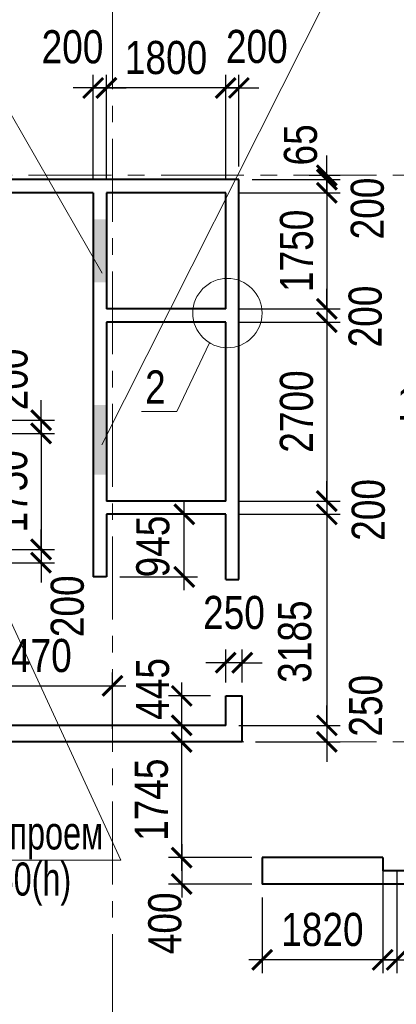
# Model space of a CAD drawing. Extents: x 26966 to 148137, y 549733 to 633733.
# Tile 26 of 29: x 82648 to 88333, y 611319 to 626176. Entities that reach past the tile are written whole.
import ezdxf

# ---------------------------------------------------------------- set-up
doc = ezdxf.new("R2010")
doc.units = 0
doc.header["$LTSCALE"] = 1000
doc.header["$MEASUREMENT"] = 0
doc.linetypes.add('CENTER', pattern=[2, 1.25, -0.25, 0.25, -0.25])
for name, color, linetype, lineweight in [('CК-400-Т(двери)', 7, 'Continuous', 20), ('СК-040-С(тены)', 12, 'Continuous', 40), ('СК-100-О(си)', 7, 'CENTER', 15), ('СК-110-О-РАЗМЕРЫ', 7, 'Continuous', 15), ('СК-300-Р(азмеры)', 7, 'Continuous', 20), ('СК-343-Р-КОЛОННЫ', 7, 'Continuous', 13), ('СК-400-Т(екст)', 7, 'Continuous', 20), ('СК-600-Ш(триховка', 7, 'Continuous', 15)]:
    doc.layers.add(name, color=color, linetype=linetype, lineweight=lineweight)
doc.styles.add('RUSS', font='arial.ttf', dxfattribs={"width": 0.8})
doc.dimstyles.new('100-200', dxfattribs={"dimscale": 0, "dimtxt": 500, "dimasz": 300, "dimexe": 200, "dimexo": 200, "dimgap": 200, "dimtad": 1, "dimdec": 0, "dimzin": 0, "dimdsep": 46, "dimtxsty": 'RUSS', "dimblk": 'ARCHTICK', "dimcen": 0.096, "dimdle": 200, "dimclrd": 7, "dimclre": 7, "dimclrt": 256, "dimadec": 0, "dimazin": 0, "dimtfac": 1, "dimtdec": 0, "dimtmove": 2, "dimatfit": 3, "dimldrblk": 'OBLIQUE', "dimfxl": 1, "dimtolj": 1, "dimtzin": 0, "dimarcsym": 0})

# ---------------------------------------------------------------- blocks, each defined once
blk = doc.blocks.new('оси')
at = {"layer": 'СК-100-О(си)'}
for p, q in [((-7420, 18534.9), (-7420, -11023.5)), ((-46685.3, 15985), (4554.2, 15985)), ((-46685.3, 7435), (4554.2, 7435))]:
    blk.add_line(p, q, dxfattribs=at)
blk = doc.blocks.new('A$C858fb3ef')
at = {"layer": 'СК-300-Р(азмеры)'}
blk.add_blockref('оси', (0, 0), dxfattribs=at)
blk = doc.blocks.new('A$C573b34c5')
blk.add_blockref('A$C858fb3ef', (0, 0))
blk = doc.blocks.new('A$Cc2edbf5f')
at = {"layer": 'СК-040-С(тены)'}
for p, q in [((38410, 15920), (29190, 15920)), ((38410, 9886), (38410, 15920)), ((36210, 15720), (32110, 15720)), ((36210, 15720), (36210, 9925)), ((38210, 15720), (36410, 15720)), ((36410, 15720), (36410, 13970)), ((38210, 13970), (38210, 15720)), ((38210, 13970), (36410, 13970)), ((38210, 13770), (36410, 13770)), ((36410, 13770), (36410, 11070)), ((38210, 11070), (38210, 13770)), ((38210, 11070), (36410, 11070)), ((38210, 10870), (36410, 10870)), ((36410, 10870), (36410, 9925)), ((38210, 9886), (38210, 10870)), ((36410, 9925), (36210, 9925)), ((38210, 9886), (38410, 9886)), ((38210, 7685), (38210, 8130)), ((38210, 8130), (38460, 8130)), ((38460, 7435), (38460, 8130)), ((38210, 7685), (33780, 7685)), ((38460, 7435), (34030, 7435)), ((40580, 5690), (38760, 5690)), ((38760, 5690), (38760, 5290)), ((40580, 5690), (40580, 5490)), ((45280, 5490), (40580, 5490)), ((43870, 5290), (38760, 5290))]:
    blk.add_line(p, q, dxfattribs=at)
at = {"layer": 'СК-600-Ш(триховка', "color": 7}
for points in [[(36410, 15320), (36210, 15320), (36410, 14370), (36210, 14370)], [(36410, 12520), (36210, 12520), (36410, 11470), (36210, 11470)]]:
    blk.add_solid(points, dxfattribs=at)
blk = doc.blocks.new('_ArchTick')
at = {"color": 0, "linetype": 'ByBlock', "const_width": 0.15}
blk.add_lwpolyline([(-0.5, -0.5), (0.5, 0.5)], dxfattribs=at)
blk = doc.blocks.new('*D204')
at = {"layer": 'Defpoints', "color": 0, "transparency": 16777216}
for p in [(86353, 613533), (85093, 613133), (86353, 613133)]:
    blk.add_point(p, dxfattribs=at)
at = {"layer": 'СК-343-Р-КОЛОННЫ', "color": 7, "lineweight": -2, "transparency": 16777216}
for p, q in [((85093, 613733), (85093, 612933)), ((86153, 613533), (84893, 613533)), ((86153, 613133), (84893, 613133))]:
    blk.add_line(p, q, dxfattribs=at)
at = {"layer": 'СК-343-Р-КОЛОННЫ', "color": 7, "lineweight": -2, "transparency": 16777216, "xscale": 300, "yscale": 300, "zscale": 300}
for p, rotation in [((85093, 613533), 90), ((85093, 613133), 270)]:
    blk.add_blockref('_ArchTick', p, dxfattribs=dict(at, rotation=rotation))
at = {"layer": 'СК-343-Р-КОЛОННЫ', "transparency": 16777216, "insert": (84841, 612541), "char_height": 500, "attachment_point": 5, "rotation": 90, "style": 'RUSS'}
blk.add_mtext('\\A1;400', dxfattribs=at)
blk = doc.blocks.new('_Oblique')
at = {"color": 0, "linetype": 'ByBlock', "lineweight": -2}
blk.add_line((-0.5, -0.5), (0.5, 0.5), dxfattribs=at)
blk = doc.blocks.new('*D159')
at = {"layer": 'Defpoints', "color": 0, "transparency": 16777216}
for p in [(85093, 615278), (85337, 615278), (86180, 613533)]:
    blk.add_point(p, dxfattribs=at)
at = {"layer": 'СК-343-Р-КОЛОННЫ', "color": 7, "lineweight": -2, "transparency": 16777216}
for p, q in [((85093, 613333), (85093, 615478)), ((85137, 615278), (84893, 615278)), ((85980, 613533), (84893, 613533))]:
    blk.add_line(p, q, dxfattribs=at)
at = {"layer": 'СК-343-Р-КОЛОННЫ', "color": 7, "lineweight": -2, "transparency": 16777216, "xscale": 300, "yscale": 300, "zscale": 300}
for p, rotation in [((85093, 615278), 90), ((85093, 613533), 270)]:
    blk.add_blockref('_ArchTick', p, dxfattribs=dict(at, rotation=rotation))
at = {"layer": 'СК-343-Р-КОЛОННЫ', "transparency": 16777216, "insert": (84638, 614406), "char_height": 500, "attachment_point": 5, "rotation": 90, "style": 'RUSS'}
blk.add_mtext('\\A1;1745', dxfattribs=at)
blk = doc.blocks.new('*D160')
at = {"layer": 'Defpoints', "color": 0, "transparency": 16777216}
for p in [(85757, 616473), (85757, 615973), (86007, 615973)]:
    blk.add_point(p, dxfattribs=at)
at = {"layer": 'СК-343-Р-КОЛОННЫ', "color": 7, "lineweight": -2, "transparency": 16777216}
for p, q in [((85757, 616173), (85757, 616673)), ((86007, 616173), (86007, 616673)), ((85757, 616473), (85457, 616473)), ((86007, 616473), (85757, 616473)), ((86007, 616473), (86307, 616473))]:
    blk.add_line(p, q, dxfattribs=at)
at = {"layer": 'СК-343-Р-КОЛОННЫ', "color": 7, "lineweight": -2, "transparency": 16777216, "xscale": 300, "yscale": 300, "zscale": 300}
blk.add_blockref('_ArchTick', (85757, 616473), dxfattribs=at)
at = {"layer": 'СК-343-Р-КОЛОННЫ', "color": 7, "lineweight": -2, "transparency": 16777216, "xscale": 300, "yscale": 300, "zscale": 300, "rotation": 180}
blk.add_blockref('_ArchTick', (86007, 616473), dxfattribs=at)
at = {"layer": 'СК-343-Р-КОЛОННЫ', "transparency": 16777216, "insert": (85882, 617228), "char_height": 500, "attachment_point": 5, "style": 'RUSS'}
blk.add_mtext('\\A1;250', dxfattribs=at)
blk = doc.blocks.new('*D161')
at = {"layer": 'Defpoints', "color": 0, "transparency": 16777216}
for p in [(88127, 613533), (88338, 613533), (88338, 611990)]:
    blk.add_point(p, dxfattribs=at)
at = {"layer": 'СК-343-Р-КОЛОННЫ', "color": 7, "lineweight": -2, "transparency": 16777216}
for p, q in [((88127, 613333), (88127, 611790)), ((88338, 613333), (88338, 611790)), ((88127, 611990), (87827, 611990)), ((88127, 611990), (88338, 611990)), ((88338, 611990), (88638, 611990))]:
    blk.add_line(p, q, dxfattribs=at)
at = {"layer": 'СК-343-Р-КОЛОННЫ', "color": 7, "lineweight": -2, "transparency": 16777216, "xscale": 300, "yscale": 300, "zscale": 300}
blk.add_blockref('_ArchTick', (88127, 611990), dxfattribs=at)
at = {"layer": 'СК-343-Р-КОЛОННЫ', "color": 7, "lineweight": -2, "transparency": 16777216, "xscale": 300, "yscale": 300, "zscale": 300, "rotation": 180}
blk.add_blockref('_ArchTick', (88338, 611990), dxfattribs=at)
at = {"layer": 'СК-343-Р-КОЛОННЫ', "transparency": 16777216, "insert": (88910, 612449), "char_height": 500, "attachment_point": 5, "style": 'RUSS'}
blk.add_mtext('\\A1;210', dxfattribs=at)
blk = doc.blocks.new('*D162')
at = {"layer": 'Defpoints', "color": 0, "transparency": 16777216}
for p in [(88127, 613333), (86307, 613133), (86307, 611990)]:
    blk.add_point(p, dxfattribs=at)
at = {"layer": 'СК-343-Р-КОЛОННЫ', "color": 7, "lineweight": -2, "transparency": 16777216}
for p, q in [((88127, 613133), (88127, 611790)), ((86307, 612933), (86307, 611790)), ((88327, 611990), (86107, 611990))]:
    blk.add_line(p, q, dxfattribs=at)
at = {"layer": 'СК-343-Р-КОЛОННЫ', "color": 7, "lineweight": -2, "transparency": 16777216, "xscale": 300, "yscale": 300, "zscale": 300, "rotation": 180}
blk.add_blockref('_ArchTick', (86307, 611990), dxfattribs=at)
at = {"layer": 'СК-343-Р-КОЛОННЫ', "color": 7, "lineweight": -2, "transparency": 16777216, "xscale": 300, "yscale": 300, "zscale": 300}
blk.add_blockref('_ArchTick', (88127, 611990), dxfattribs=at)
at = {"layer": 'СК-343-Р-КОЛОННЫ', "transparency": 16777216, "insert": (87217, 612445), "char_height": 500, "attachment_point": 5, "style": 'RUSS'}
blk.add_mtext('\\A1;1820', dxfattribs=at)
blk = doc.blocks.new('*D91')
at = {"layer": 'Defpoints', "color": 0, "transparency": 16777216}
for p in [(85757, 623563), (85757, 621813), (87284, 621813)]:
    blk.add_point(p, dxfattribs=at)
at = {"layer": 'СК-343-Р-КОЛОННЫ', "color": 7, "lineweight": -2, "transparency": 16777216}
for p, q in [((87284, 623763), (87284, 621613)), ((85957, 623563), (87484, 623563)), ((85957, 621813), (87484, 621813))]:
    blk.add_line(p, q, dxfattribs=at)
at = {"layer": 'СК-343-Р-КОЛОННЫ', "color": 7, "lineweight": -2, "transparency": 16777216, "xscale": 300, "yscale": 300, "zscale": 300}
for p, rotation in [((87284, 623563), 90), ((87284, 621813), 270)]:
    blk.add_blockref('_ArchTick', p, dxfattribs=dict(at, rotation=rotation))
at = {"layer": 'СК-343-Р-КОЛОННЫ', "transparency": 16777216, "insert": (86829, 622688), "char_height": 500, "attachment_point": 5, "rotation": 90, "style": 'RUSS'}
blk.add_mtext('\\A1;1750', dxfattribs=at)
blk = doc.blocks.new('*D92')
at = {"layer": 'Defpoints', "color": 0, "transparency": 16777216}
for p in [(85757, 621813), (85757, 621613), (87284, 621613)]:
    blk.add_point(p, dxfattribs=at)
at = {"layer": 'СК-343-Р-КОЛОННЫ', "color": 7, "lineweight": -2, "transparency": 16777216}
for p, q in [((87284, 621813), (87284, 622113)), ((85957, 621813), (87484, 621813)), ((87284, 621813), (87284, 621613)), ((85957, 621613), (87484, 621613)), ((87284, 621613), (87284, 621313))]:
    blk.add_line(p, q, dxfattribs=at)
at = {"layer": 'СК-343-Р-КОЛОННЫ', "color": 7, "lineweight": -2, "transparency": 16777216, "xscale": 300, "yscale": 300, "zscale": 300}
for p, rotation in [((87284, 621813), 270), ((87284, 621613), 90)]:
    blk.add_blockref('_ArchTick', p, dxfattribs=dict(at, rotation=rotation))
at = {"layer": 'СК-343-Р-КОЛОННЫ', "transparency": 16777216, "insert": (87865, 621697), "char_height": 500, "attachment_point": 5, "rotation": 90, "style": 'RUSS'}
blk.add_mtext('\\A1;200', dxfattribs=at)
blk = doc.blocks.new('*D93')
at = {"layer": 'Defpoints', "color": 0, "transparency": 16777216}
for p in [(85757, 621613), (85757, 618913), (87284, 618913)]:
    blk.add_point(p, dxfattribs=at)
at = {"layer": 'СК-343-Р-КОЛОННЫ', "color": 7, "lineweight": -2, "transparency": 16777216}
for p, q in [((87284, 621813), (87284, 618713)), ((85957, 621613), (87484, 621613)), ((85957, 618913), (87484, 618913))]:
    blk.add_line(p, q, dxfattribs=at)
at = {"layer": 'СК-343-Р-КОЛОННЫ', "color": 7, "lineweight": -2, "transparency": 16777216, "xscale": 300, "yscale": 300, "zscale": 300}
for p, rotation in [((87284, 621613), 90), ((87284, 618913), 270)]:
    blk.add_blockref('_ArchTick', p, dxfattribs=dict(at, rotation=rotation))
at = {"layer": 'СК-343-Р-КОЛОННЫ', "transparency": 16777216, "insert": (86828, 620263), "char_height": 500, "attachment_point": 5, "rotation": 90, "style": 'RUSS'}
blk.add_mtext('\\A1;2700', dxfattribs=at)
blk = doc.blocks.new('*D94')
at = {"layer": 'Defpoints', "color": 0, "transparency": 16777216}
for p in [(85757, 618913), (85757, 618713), (87283, 618713)]:
    blk.add_point(p, dxfattribs=at)
at = {"layer": 'СК-343-Р-КОЛОННЫ', "color": 7, "lineweight": -2, "transparency": 16777216}
for p, q in [((87283, 618913), (87283, 619213)), ((85957, 618913), (87483, 618913)), ((87283, 618913), (87283, 618713)), ((85957, 618713), (87483, 618713)), ((87283, 618713), (87283, 618413))]:
    blk.add_line(p, q, dxfattribs=at)
at = {"layer": 'СК-343-Р-КОЛОННЫ', "color": 7, "lineweight": -2, "transparency": 16777216, "xscale": 300, "yscale": 300, "zscale": 300}
for p, rotation in [((87283, 618913), 270), ((87283, 618713), 90)]:
    blk.add_blockref('_ArchTick', p, dxfattribs=dict(at, rotation=rotation))
at = {"layer": 'СК-343-Р-КОЛОННЫ', "transparency": 16777216, "insert": (87912, 618779), "char_height": 500, "attachment_point": 5, "rotation": 90, "style": 'RUSS'}
blk.add_mtext('\\A1;200', dxfattribs=at)
blk = doc.blocks.new('*D95')
at = {"layer": 'Defpoints', "color": 0, "transparency": 16777216}
for p in [(85957, 623763), (87285, 623763), (85757, 623563)]:
    blk.add_point(p, dxfattribs=at)
at = {"layer": 'СК-343-Р-КОЛОННЫ', "color": 7, "lineweight": -2, "transparency": 16777216}
for p, q in [((87285, 623763), (87285, 624063)), ((86157, 623763), (87485, 623763)), ((87285, 623563), (87285, 623763)), ((85957, 623563), (87485, 623563)), ((87285, 623563), (87285, 623263))]:
    blk.add_line(p, q, dxfattribs=at)
at = {"layer": 'СК-343-Р-КОЛОННЫ', "color": 7, "lineweight": -2, "transparency": 16777216, "xscale": 300, "yscale": 300, "zscale": 300}
for p, rotation in [((87285, 623763), 270), ((87285, 623563), 90)]:
    blk.add_blockref('_ArchTick', p, dxfattribs=dict(at, rotation=rotation))
at = {"layer": 'СК-343-Р-КОЛОННЫ', "transparency": 16777216, "insert": (87897, 623327), "char_height": 500, "attachment_point": 5, "rotation": 90, "style": 'RUSS'}
blk.add_mtext('\\A1;200', dxfattribs=at)
blk = doc.blocks.new('*D96')
at = {"layer": 'Defpoints', "color": 0, "transparency": 16777216}
for p in [(85957, 623763), (86818, 623828), (87284, 623828)]:
    blk.add_point(p, dxfattribs=at)
at = {"layer": 'СК-343-Р-КОЛОННЫ', "color": 7, "lineweight": -2, "transparency": 16777216}
for p, q in [((87284, 623828), (87284, 624128)), ((86157, 623763), (87484, 623763)), ((87018, 623828), (87484, 623828)), ((87284, 623763), (87284, 623828)), ((87284, 623763), (87284, 623463))]:
    blk.add_line(p, q, dxfattribs=at)
at = {"layer": 'СК-343-Р-КОЛОННЫ', "color": 7, "lineweight": -2, "transparency": 16777216, "xscale": 300, "yscale": 300, "zscale": 300}
for p, rotation in [((87284, 623828), 270), ((87284, 623763), 90)]:
    blk.add_blockref('_ArchTick', p, dxfattribs=dict(at, rotation=rotation))
at = {"layer": 'СК-343-Р-КОЛОННЫ', "transparency": 16777216, "insert": (86889, 624287), "char_height": 500, "attachment_point": 5, "rotation": 90, "style": 'RUSS'}
blk.add_mtext('\\A1;65', dxfattribs=at)
blk = doc.blocks.new('*D97')
at = {"layer": 'Defpoints', "color": 0, "transparency": 16777216}
for p in [(85757, 618713), (85757, 615528), (87284, 615528)]:
    blk.add_point(p, dxfattribs=at)
at = {"layer": 'СК-343-Р-КОЛОННЫ', "color": 7, "lineweight": -2, "transparency": 16777216}
for p, q in [((87284, 618913), (87284, 615328)), ((85957, 618713), (87484, 618713)), ((85957, 615528), (87484, 615528))]:
    blk.add_line(p, q, dxfattribs=at)
at = {"layer": 'СК-343-Р-КОЛОННЫ', "color": 7, "lineweight": -2, "transparency": 16777216, "xscale": 300, "yscale": 300, "zscale": 300}
for p, rotation in [((87284, 618713), 90), ((87284, 615528), 270)]:
    blk.add_blockref('_ArchTick', p, dxfattribs=dict(at, rotation=rotation))
at = {"layer": 'СК-343-Р-КОЛОННЫ', "transparency": 16777216, "insert": (86802, 616791), "char_height": 500, "attachment_point": 5, "rotation": 90, "style": 'RUSS'}
blk.add_mtext('\\A1;3185', dxfattribs=at)
blk = doc.blocks.new('*D98')
at = {"layer": 'Defpoints', "color": 0, "transparency": 16777216}
for p in [(85757, 615528), (86007, 615278), (87284, 615278)]:
    blk.add_point(p, dxfattribs=at)
at = {"layer": 'СК-343-Р-КОЛОННЫ', "color": 7, "lineweight": -2, "transparency": 16777216}
for p, q in [((87284, 615528), (87284, 615828)), ((85957, 615528), (87484, 615528)), ((87284, 615528), (87284, 615278)), ((86207, 615278), (87484, 615278)), ((87284, 615278), (87284, 614978))]:
    blk.add_line(p, q, dxfattribs=at)
at = {"layer": 'СК-343-Р-КОЛОННЫ', "color": 7, "lineweight": -2, "transparency": 16777216, "xscale": 300, "yscale": 300, "zscale": 300}
for p, rotation in [((87284, 615528), 270), ((87284, 615278), 90)]:
    blk.add_blockref('_ArchTick', p, dxfattribs=dict(at, rotation=rotation))
at = {"layer": 'СК-343-Р-КОЛОННЫ', "transparency": 16777216, "insert": (87872, 615824), "char_height": 500, "attachment_point": 5, "rotation": 90, "style": 'RUSS'}
blk.add_mtext('\\A1;250', dxfattribs=at)
blk = doc.blocks.new('*D99')
at = {"layer": 'Defpoints', "color": 0, "transparency": 16777216}
for p in [(83957, 625146), (83957, 623563), (85757, 623563)]:
    blk.add_point(p, dxfattribs=at)
at = {"layer": 'СК-343-Р-КОЛОННЫ', "color": 7, "lineweight": -2, "transparency": 16777216}
for p, q in [((83957, 623763), (83957, 625346)), ((85757, 623763), (85757, 625346)), ((85957, 625146), (83757, 625146))]:
    blk.add_line(p, q, dxfattribs=at)
at = {"layer": 'СК-343-Р-КОЛОННЫ', "color": 7, "lineweight": -2, "transparency": 16777216, "xscale": 300, "yscale": 300, "zscale": 300, "rotation": 180}
blk.add_blockref('_ArchTick', (83957, 625146), dxfattribs=at)
at = {"layer": 'СК-343-Р-КОЛОННЫ', "color": 7, "lineweight": -2, "transparency": 16777216, "xscale": 300, "yscale": 300, "zscale": 300}
blk.add_blockref('_ArchTick', (85757, 625146), dxfattribs=at)
at = {"layer": 'СК-343-Р-КОЛОННЫ', "transparency": 16777216, "insert": (84857, 625602), "char_height": 500, "attachment_point": 5, "style": 'RUSS'}
blk.add_mtext('\\A1;1800', dxfattribs=at)
blk = doc.blocks.new('*D100')
at = {"layer": 'Defpoints', "color": 0, "transparency": 16777216}
for p in [(85957, 625146), (85957, 623763), (85757, 623563)]:
    blk.add_point(p, dxfattribs=at)
at = {"layer": 'СК-343-Р-КОЛОННЫ', "color": 7, "lineweight": -2, "transparency": 16777216}
for p, q in [((85757, 623763), (85757, 625346)), ((85957, 623963), (85957, 625346)), ((85757, 625146), (85457, 625146)), ((85757, 625146), (85957, 625146)), ((85957, 625146), (86257, 625146))]:
    blk.add_line(p, q, dxfattribs=at)
at = {"layer": 'СК-343-Р-КОЛОННЫ', "color": 7, "lineweight": -2, "transparency": 16777216, "xscale": 300, "yscale": 300, "zscale": 300}
blk.add_blockref('_ArchTick', (85757, 625146), dxfattribs=at)
at = {"layer": 'СК-343-Р-КОЛОННЫ', "color": 7, "lineweight": -2, "transparency": 16777216, "xscale": 300, "yscale": 300, "zscale": 300, "rotation": 180}
blk.add_blockref('_ArchTick', (85957, 625146), dxfattribs=at)
at = {"layer": 'СК-343-Р-КОЛОННЫ', "transparency": 16777216, "insert": (86227, 625769), "char_height": 500, "attachment_point": 5, "style": 'RUSS'}
blk.add_mtext('\\A1;200', dxfattribs=at)
blk = doc.blocks.new('*D103')
at = {"layer": 'Defpoints', "color": 0, "transparency": 16777216}
for p in [(81507, 619933), (81507, 618183), (82971, 618183)]:
    blk.add_point(p, dxfattribs=at)
at = {"layer": 'СК-343-Р-КОЛОННЫ', "color": 7, "lineweight": -2, "transparency": 16777216}
for p, q in [((82971, 620133), (82971, 617983)), ((81707, 619933), (83171, 619933)), ((81707, 618183), (83171, 618183))]:
    blk.add_line(p, q, dxfattribs=at)
at = {"layer": 'СК-343-Р-КОЛОННЫ', "color": 7, "lineweight": -2, "transparency": 16777216, "xscale": 300, "yscale": 300, "zscale": 300}
for p, rotation in [((82971, 619933), 90), ((82971, 618183), 270)]:
    blk.add_blockref('_ArchTick', p, dxfattribs=dict(at, rotation=rotation))
at = {"layer": 'СК-343-Р-КОЛОННЫ', "transparency": 16777216, "insert": (82515, 619058), "char_height": 500, "attachment_point": 5, "rotation": 90, "style": 'RUSS'}
blk.add_mtext('\\A1;1750', dxfattribs=at)
blk = doc.blocks.new('*D104')
at = {"layer": 'Defpoints', "color": 0, "transparency": 16777216}
for p in [(81707, 620133), (82971, 620133), (81507, 619933)]:
    blk.add_point(p, dxfattribs=at)
at = {"layer": 'СК-343-Р-КОЛОННЫ', "color": 7, "lineweight": -2, "transparency": 16777216}
for p, q in [((82971, 620133), (82971, 620433)), ((81907, 620133), (83171, 620133)), ((82971, 619933), (82971, 620133)), ((81707, 619933), (83171, 619933)), ((82971, 619933), (82971, 619633))]:
    blk.add_line(p, q, dxfattribs=at)
at = {"layer": 'СК-343-Р-КОЛОННЫ', "color": 7, "lineweight": -2, "transparency": 16777216, "xscale": 300, "yscale": 300, "zscale": 300}
for p, rotation in [((82971, 620133), 270), ((82971, 619933), 90)]:
    blk.add_blockref('_ArchTick', p, dxfattribs=dict(at, rotation=rotation))
at = {"layer": 'СК-343-Р-КОЛОННЫ', "transparency": 16777216, "insert": (82520, 620749), "char_height": 500, "attachment_point": 5, "rotation": 90, "style": 'RUSS'}
blk.add_mtext('\\A1;200', dxfattribs=at)
blk = doc.blocks.new('*D105')
at = {"layer": 'Defpoints', "color": 0, "transparency": 16777216}
for p in [(81507, 618183), (81707, 617983), (82971, 617983)]:
    blk.add_point(p, dxfattribs=at)
at = {"layer": 'СК-343-Р-КОЛОННЫ', "color": 7, "lineweight": -2, "transparency": 16777216}
for p, q in [((82971, 618183), (82971, 618483)), ((81707, 618183), (83171, 618183)), ((82971, 618183), (82971, 617983)), ((81907, 617983), (83171, 617983)), ((82971, 617983), (82971, 617683))]:
    blk.add_line(p, q, dxfattribs=at)
at = {"layer": 'СК-343-Р-КОЛОННЫ', "color": 7, "lineweight": -2, "transparency": 16777216, "xscale": 300, "yscale": 300, "zscale": 300}
for p, rotation in [((82971, 618183), 270), ((82971, 617983), 90)]:
    blk.add_blockref('_ArchTick', p, dxfattribs=dict(at, rotation=rotation))
at = {"layer": 'СК-343-Р-КОЛОННЫ', "transparency": 16777216, "insert": (83369, 617325), "char_height": 500, "attachment_point": 5, "rotation": 90, "style": 'RUSS'}
blk.add_mtext('\\A1;200', dxfattribs=at)
blk = doc.blocks.new('*D112')
at = {"layer": 'Defpoints', "color": 0, "transparency": 16777216}
for p in [(83957, 625146), (83757, 623563), (83957, 623563)]:
    blk.add_point(p, dxfattribs=at)
at = {"layer": 'СК-343-Р-КОЛОННЫ', "color": 7, "lineweight": -2, "transparency": 16777216}
for p, q in [((83757, 623763), (83757, 625346)), ((83957, 623763), (83957, 625346)), ((83757, 625146), (83457, 625146)), ((83757, 625146), (83957, 625146)), ((83957, 625146), (84257, 625146))]:
    blk.add_line(p, q, dxfattribs=at)
at = {"layer": 'СК-343-Р-КОЛОННЫ', "color": 7, "lineweight": -2, "transparency": 16777216, "xscale": 300, "yscale": 300, "zscale": 300}
blk.add_blockref('_ArchTick', (83757, 625146), dxfattribs=at)
at = {"layer": 'СК-343-Р-КОЛОННЫ', "color": 7, "lineweight": -2, "transparency": 16777216, "xscale": 300, "yscale": 300, "zscale": 300, "rotation": 180}
blk.add_blockref('_ArchTick', (83957, 625146), dxfattribs=at)
at = {"layer": 'СК-343-Р-КОЛОННЫ', "transparency": 16777216, "insert": (83445, 625764), "char_height": 500, "attachment_point": 5, "style": 'RUSS'}
blk.add_mtext('\\A1;200', dxfattribs=at)
blk = doc.blocks.new('*D113')
at = {"layer": 'Defpoints', "color": 0, "transparency": 16777216}
for p in [(83957, 618713), (85132, 618713), (83957, 617768)]:
    blk.add_point(p, dxfattribs=at)
at = {"layer": 'СК-343-Р-КОЛОННЫ', "color": 7, "lineweight": -2, "transparency": 16777216}
for p, q in [((85132, 617568), (85132, 618913)), ((84157, 618713), (85332, 618713)), ((84157, 617768), (85332, 617768))]:
    blk.add_line(p, q, dxfattribs=at)
at = {"layer": 'СК-343-Р-КОЛОННЫ', "color": 7, "lineweight": -2, "transparency": 16777216, "xscale": 300, "yscale": 300, "zscale": 300}
for p, rotation in [((85132, 618713), 90), ((85132, 617768), 270)]:
    blk.add_blockref('_ArchTick', p, dxfattribs=dict(at, rotation=rotation))
at = {"layer": 'СК-343-Р-КОЛОННЫ', "transparency": 16777216, "insert": (84660, 618227), "char_height": 500, "attachment_point": 5, "rotation": 90, "style": 'RUSS'}
blk.add_mtext('\\A1;945', dxfattribs=at)
blk = doc.blocks.new('*D84')
at = {"layer": 'Defpoints', "color": 0, "transparency": 16777216}
for p in [(85093, 615973), (85727, 615973), (85746, 615528)]:
    blk.add_point(p, dxfattribs=at)
at = {"layer": 'СК-343-Р-КОЛОННЫ', "color": 7, "lineweight": -2, "transparency": 16777216}
for p, q in [((85093, 615328), (85093, 616173)), ((85527, 615973), (84893, 615973)), ((85546, 615528), (84893, 615528))]:
    blk.add_line(p, q, dxfattribs=at)
at = {"layer": 'СК-343-Р-КОЛОННЫ', "color": 7, "lineweight": -2, "transparency": 16777216, "xscale": 300, "yscale": 300, "zscale": 300}
for p, rotation in [((85093, 615973), 90), ((85093, 615528), 270)]:
    blk.add_blockref('_ArchTick', p, dxfattribs=dict(at, rotation=rotation))
at = {"layer": 'СК-343-Р-КОЛОННЫ', "transparency": 16777216, "insert": (84656, 616078), "char_height": 500, "attachment_point": 5, "rotation": 90, "style": 'RUSS'}
blk.add_mtext('\\A1;445', dxfattribs=at)
blk = doc.blocks.new('*D74')
at = {"layer": 'Defpoints', "color": 0, "transparency": 16777216}
for p in [(89287, 621204), (89438, 621204), (89438, 620044)]:
    blk.add_point(p, dxfattribs=at)
at = {"layer": 'СК-343-Р-КОЛОННЫ', "color": 7, "lineweight": -2, "transparency": 16777216}
for p, q in [((89287, 621004), (89287, 619844)), ((89438, 621004), (89438, 619844)), ((89287, 620044), (88987, 620044)), ((89287, 620044), (89438, 620044)), ((89438, 620044), (89738, 620044))]:
    blk.add_line(p, q, dxfattribs=at)
at = {"layer": 'СК-343-Р-КОЛОННЫ', "color": 7, "lineweight": -2, "transparency": 16777216, "xscale": 300, "yscale": 300, "zscale": 300}
blk.add_blockref('_ArchTick', (89287, 620044), dxfattribs=at)
at = {"layer": 'СК-343-Р-КОЛОННЫ', "color": 7, "lineweight": -2, "transparency": 16777216, "xscale": 300, "yscale": 300, "zscale": 300, "rotation": 180}
blk.add_blockref('_ArchTick', (89438, 620044), dxfattribs=at)
at = {"layer": 'СК-343-Р-КОЛОННЫ', "transparency": 16777216, "insert": (88811, 620389), "char_height": 500, "attachment_point": 5, "style": 'RUSS'}
blk.add_mtext('\\A1;150', dxfattribs=at)
blk = doc.blocks.new('*D312')
at = {"layer": 'Defpoints', "color": 0, "transparency": 16777216}
for p in [(84048, 616124), (81577, 615278), (84048, 615278)]:
    blk.add_point(p, dxfattribs=at)
at = {"layer": 'СК-343-Р-КОЛОННЫ', "color": 7, "lineweight": -2, "transparency": 16777216}
for p, q in [((81577, 615478), (81577, 616324)), ((84048, 615478), (84048, 616324)), ((81377, 616124), (84248, 616124))]:
    blk.add_line(p, q, dxfattribs=at)
at = {"layer": 'СК-343-Р-КОЛОННЫ', "color": 7, "lineweight": -2, "transparency": 16777216, "xscale": 300, "yscale": 300, "zscale": 300, "rotation": 180}
blk.add_blockref('_ArchTick', (81577, 616124), dxfattribs=at)
at = {"layer": 'СК-343-Р-КОЛОННЫ', "color": 7, "lineweight": -2, "transparency": 16777216, "xscale": 300, "yscale": 300, "zscale": 300}
blk.add_blockref('_ArchTick', (84048, 616124), dxfattribs=at)
at = {"layer": 'СК-343-Р-КОЛОННЫ', "transparency": 16777216, "insert": (82812, 616579), "char_height": 500, "attachment_point": 5, "style": 'RUSS'}
blk.add_mtext('\\A1;2470', dxfattribs=at)

msp = doc.modelspace()

# ---------------------------------------------------------------- linework, layer by layer
at = {"layer": 'CК-400-Т(двери)', "color": 7}
msp.add_lwpolyline([(80299.6, 613495.8), (84173.4, 613495.8), (84173.4, 613495.8)], dxfattribs=at)
at = {"layer": 'СК-110-О-РАЗМЕРЫ'}
msp.add_line((85019, 620263.6), (84485.8, 620263.6), dxfattribs=at)
msp.add_circle((85783.5, 621748.7), 523.3, dxfattribs=at)
at = {"layer": 'СК-343-Р-КОЛОННЫ'}
for p, q in [((87683.7, 627295.2), (83889.8, 619760.6)), ((81189.7, 627057.8), (83891.4, 622351.6)), ((85019, 620263.6), (85513.7, 621300.3)), ((84173.4, 613495.8), (81615, 619033.8))]:
    msp.add_line(p, q, dxfattribs=at)

# ---------------------------------------------------------------- block references
at = {"layer": 'СК-040-С(тены)'}
msp.add_blockref('A$Cc2edbf5f', (47547.3, 607842.8), dxfattribs=at)
at = {"layer": 'СК-300-Р(азмеры)'}
msp.add_blockref('A$C573b34c5', (91467.5, 607842.9), dxfattribs=at)

# ---------------------------------------------------------------- texts
at = {"layer": 'CК-400-Т(двери)', "color": 7, "insert": (80408.9, 614155.6), "char_height": 500, "width": 4535.799, "attachment_point": 1, "line_spacing_factor": 0.835689, "style": 'RUSS'}
msp.add_mtext('{\\W0.7;Дверной проем\\P1050х2250(h)}', dxfattribs=at)
at = {"layer": 'СК-400-Т(екст)', "style": 'RUSS', "width": 0.8}
msp.add_text('2', height=500, dxfattribs=at).set_placement((84540.8, 620384.3))

# ---------------------------------------------------------------- dimensions: what is measured, and where the dimension line sits
at = {"layer": 'СК-343-Р-КОЛОННЫ'}
for base, p1, p2, picture, middle in [((83957.4, 625146.2), (83757.4, 623563.3), (83957.4, 623563.3), '*D112', (83445, 625763.9)), ((85957.3, 625146.2), (85757.3, 623563.3), (85957.3, 623763.3), '*D100', (86227.2, 625769.2)), ((88337.5, 611989.5), (88127.5, 613533.3), (88337.5, 613533.3), '*D161', (88910.1, 612448.9))]:
    dim = msp.add_linear_dim(base=base, p1=p1, p2=p2, dimstyle='100-200', override={"dimscale": 1}, dxfattribs=at)
    dim.commit()
    dim.dimension.update_dxf_attribs({"geometry": picture, "text_midpoint": middle, "dimtype": 160})
for base, p1, p2, picture, middle in [((83957.4, 625146.2), (85757.3, 623563.3), (83957.4, 623563.3), '*D99', (84857.4, 625601.5)), ((85757.3, 616472.8), (86007.3, 615973.1), (85757.3, 615973.1), '*D160', (85882.3, 617228)), ((84047.5, 616123.6), (81577.4, 615278.3), (84047.5, 615278.3), '*D312', (82812.4, 616578.8)), ((86307.3, 611989.5), (88127.5, 613333.2), (86307.3, 613133.2), '*D162', (87217.4, 612444.8))]:
    dim = msp.add_linear_dim(base=base, p1=p1, p2=p2, dimstyle='100-200', override={"dimscale": 1}, dxfattribs=at)
    dim.commit()
    dim.dimension.update_dxf_attribs({"geometry": picture, "text_midpoint": middle})
for base, p1, p2, angle, picture, middle in [((87284.2, 623827.9), (85957.3, 623763.3), (86818.3, 623827.9), 90, '*D96', (86889.2, 624286.5)), ((87284.5, 623763.3), (85757.3, 623563.3), (85957.3, 623763.3), 90, '*D95', (87896.7, 623327)), ((87284.2, 621613.2), (85757.3, 621813.2), (85757.3, 621613.2), 90, '*D92', (87864.9, 621696.6)), ((82970.6, 620133.2), (81507.3, 619933.2), (81707.3, 620133.2), 90, '*D104', (82519.9, 620748.5)), ((89437.5, 620043.6), (89287.5, 621204.3), (89437.5, 621204.3), 180, '*D74', (88810.6, 620389)), ((87283.4, 618713.2), (85757.3, 618913.2), (85757.3, 618713.2), 90, '*D94', (87912.1, 618779.2)), ((85131.8, 618713.2), (83957.3, 617768.3), (83957.3, 618713.2), 90, '*D113', (84659.7, 618226.8)), ((87283.8, 615528.3), (85757.3, 618713.2), (85757.3, 615528.3), 90, '*D97', (86802, 616790.9)), ((82970.6, 617983.2), (81507.3, 618183.2), (81707.3, 617983.2), 90, '*D105', (83369.5, 617325.4)), ((85093, 615973.1), (85745.8, 615528.3), (85727.4, 615973.1), 90, '*D84', (84656.3, 616077.7)), ((87283.8, 615278.3), (85757.3, 615528.3), (86007.3, 615278.3), 90, '*D98', (87871.9, 615823.7)), ((85093, 613133.2), (86352.6, 613533.3), (86352.6, 613133.2), 90, '*D204', (84840.9, 612540.7))]:
    dim = msp.add_linear_dim(base=base, p1=p1, p2=p2, angle=angle, dimstyle='100-200', override={"dimscale": 1}, dxfattribs=at)
    dim.commit()
    dim.dimension.update_dxf_attribs({"geometry": picture, "text_midpoint": middle, "dimtype": 160})
for base, p1, p2, picture, middle in [((87284.2, 621813.2), (85757.3, 623563.3), (85757.3, 621813.2), '*D91', (86828.9, 622688.2)), ((87283.8, 618913.2), (85757.3, 621613.2), (85757.3, 618913.2), '*D93', (86828.5, 620263.2)), ((82970.6, 618183.2), (81507.3, 619933.2), (81507.3, 618183.2), '*D103', (82515.3, 619058.2)), ((85093, 615277.9), (86180.3, 613533.3), (85337.1, 615277.9), '*D159', (84637.7, 614405.6))]:
    dim = msp.add_linear_dim(base=base, p1=p1, p2=p2, angle=90, dimstyle='100-200', override={"dimscale": 1}, dxfattribs=at)
    dim.commit()
    dim.dimension.update_dxf_attribs({"geometry": picture, "text_midpoint": middle})

doc.saveas('drawing.dxf')
